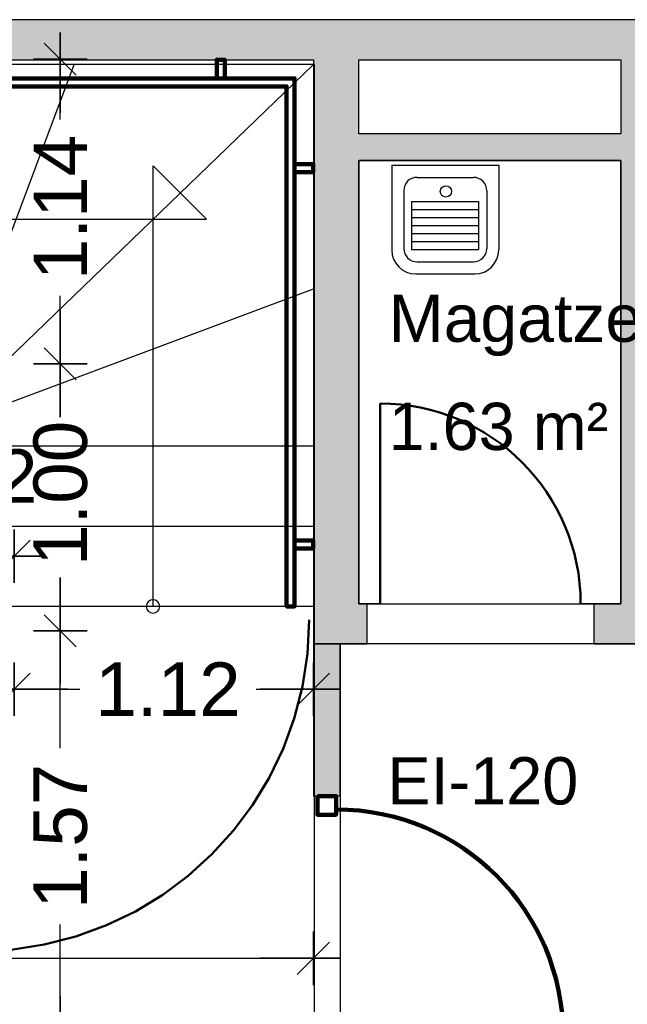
# Model space of a CAD drawing. Header units: metres. Extents: x -1 to 439, y -6 to 32.
# Tile 25 of 27: x 414.68 to 416.95, y 24.54 to 28.23. Entities that reach past the tile are written whole.
import ezdxf

# ---------------------------------------------------------------- set-up
doc = ezdxf.new("R2010")
doc.units = ezdxf.units.M
doc.header["$PDMODE"] = 65
doc.linetypes.add('CONTINUA', pattern=[0])
doc.linetypes.add('VERDECKT', pattern=[9.525, 6.35, -3.175])
for name, color, linetype, lineweight in [('3D PB MURS', 7, 'CONTINUA', 25), ('3D PB MURS NOUS', 7, 'CONTINUA', 25), ('PB COTES', 7, 'CONTINUA', 25), ('PB ESCALES 2D', 7, 'CONTINUA', 25), ('PB LOCALS', 7, 'CONTINUA', 25), ('PB MOBLES', 7, 'CONTINUA', 25), ('PB TEXT', 7, 'CONTINUA', 25)]:
    doc.layers.add(name, color=color, linetype=linetype, lineweight=lineweight)
doc.styles.add('ARIAL', font='arial.ttf')
doc.dimstyles.new('DIMSTYLE_5', dxfattribs={"dimtxt": 0.2, "dimasz": 0.2, "dimexe": 0, "dimexo": 1e-06, "dimgap": 0.1, "dimtad": 0, "dimrnd": 0.01, "dimzin": 4, "dimdsep": 46, "dimtxsty": 'ARIAL', "dimblk1": 'ALL_ML_STRICH', "dimblk2": 'ALL_ML_STRICH', "dimsah": 1, "dimcen": 0, "dimse1": 1, "dimse2": 1, "dimclrd": 2, "dimclre": 2, "dimclrt": 2, "dimadec": 0, "dimazin": 0, "dimtfac": 1, "dimtdec": 0, "dimtix": 1, "dimtmove": 2, "dimatfit": 3, "dimfxl": 0, "dimtzin": 0, "dimlwd": 0, "dimlwe": 35, "dimarcsym": 0})
doc.dimstyles.new('DIMSTYLE_7', dxfattribs={"dimtxt": 0.2, "dimasz": 0.2, "dimexe": 0, "dimexo": 1e-06, "dimgap": 0.1, "dimtad": 2, "dimdec": 0, "dimlfac": 100, "dimrnd": 1, "dimzin": 4, "dimdsep": 46, "dimtxsty": 'ARIAL', "dimblk1": 'ALL_ML_STRICH', "dimblk2": 'ALL_ML_STRICH', "dimsah": 1, "dimcen": 0, "dimse1": 1, "dimse2": 1, "dimclrd": 2, "dimclre": 2, "dimclrt": 2, "dimadec": 0, "dimazin": 0, "dimtfac": 1, "dimtdec": 0, "dimtix": 1, "dimtmove": 2, "dimatfit": 3, "dimfxl": 0, "dimtvp": 1.2, "dimtzin": 0, "dimlwd": 0, "dimlwe": 35, "dimarcsym": 0})

# ---------------------------------------------------------------- blocks, each defined once
blk = doc.blocks.new('OBJETO_COMPLEJO_1')
at = {"layer": '3D PB MURS NOUS', "color": 240, "linetype": 'CONTINUA', "lineweight": 140, "transparency": 33554687}
for points in [[(411.0148, 28.0082), (411.0148, 28.078), (411.0448, 28.078), (411.0448, 28.0082), (411.0148, 28.0082)], [(412.5148, 28.0082), (412.5148, 28.078), (412.5448, 28.078), (412.5448, 28.0082), (412.5148, 28.0082)], [(413.9648, 28.0082), (413.9648, 28.078), (413.9948, 28.078), (413.9948, 28.0082), (413.9648, 28.0082)], [(415.4148, 28.0082), (415.4148, 28.078), (415.4448, 28.078), (415.4448, 28.0082), (415.4148, 28.0082)], [(410.9303, 26.9004), (410.9003, 26.9005), (410.9003, 28.0082), (415.7064, 28.0082), (415.7064, 26.0308), (415.6764, 26.0308), (415.6764, 27.9782), (410.9302, 27.9782), (410.9303, 26.9004)], [(410.9003, 27.8505), (410.8306, 27.8505), (410.8306, 27.8805), (410.9003, 27.8805), (410.9003, 27.8505)], [(415.7762, 27.6574), (415.7064, 27.6574), (415.7064, 27.6874), (415.7762, 27.6874), (415.7762, 27.6574)], [(410.9003, 27.0405), (410.8306, 27.0405), (410.8306, 27.0705), (410.9003, 27.0705), (410.9003, 27.0405)], [(415.7762, 26.2474), (415.7064, 26.2474), (415.7064, 26.2774), (415.7762, 26.2774), (415.7762, 26.2474)]]:
    blk.add_lwpolyline(points, close=True, dxfattribs=at)
blk = doc.blocks.new('OBJETO_COMPLEJO_20')
at = {"layer": 'PB TEXT', "color": 7, "linetype": 'CONTINUA', "lineweight": 25, "transparency": 33554687}
for start, end in [(90, 270), (270, 90)]:
    blk.add_arc((415.1764, 26.0308), 0.025, start, end, dxfattribs=at)
blk = doc.blocks.new('ALL_ML_STRICH')
at = {"color": 0, "linetype": 'ByBlock', "lineweight": -2}
for p, q in [((0, -0.5), (0, 0.5)), ((-0.3, -0.3), (0.3, 0.3)), ((-1, 0), (0.5, 0))]:
    blk.add_line(p, q, dxfattribs=at)
blk = doc.blocks.new('*D55')
at = {"layer": 'DEFPOINTS', "color": 2, "linetype": 'CONTINUA', "lineweight": 35, "transparency": 33554687}
for p in [(411.9764, 26.1008), (414.6569, 25.9396), (411.9764, 25.7212)]:
    blk.add_point(p, dxfattribs=at)
at = {"layer": 'PB COTES', "color": 2, "linetype": 'CONTINUA', "lineweight": -2, "transparency": 33554687}
for p, q in [((411.9764, 25.7212), (413.0009, 25.7212)), ((413.6609, 25.7212), (414.6569, 25.7212))]:
    blk.add_line(p, q, dxfattribs=at)
at = {"layer": 'PB COTES', "color": 2, "linetype": 'CONTINUA', "lineweight": 35, "transparency": 33554687, "xscale": 0.2, "yscale": 0.2, "zscale": 0.2, "rotation": 180}
blk.add_blockref('ALL_ML_STRICH', (411.9764, 25.7212), dxfattribs=at)
at = {"layer": 'PB COTES', "color": 2, "linetype": 'CONTINUA', "lineweight": 35, "transparency": 33554687, "xscale": 0.2, "yscale": 0.2, "zscale": 0.2}
blk.add_blockref('ALL_ML_STRICH', (414.6569, 25.7212), dxfattribs=at)
at = {"layer": 'PB COTES', "color": 2, "linetype": 'CONTINUA', "lineweight": 35, "transparency": 33554687, "insert": (413.3309, 25.7212), "char_height": 0.2, "width": 0.8, "attachment_point": 5, "style": 'ARIAL'}
blk.add_mtext('\\A1;{\\A1;{2.68\\H0.132000;\\S^ ;}}', dxfattribs=at)
blk = doc.blocks.new('*D56')
at = {"layer": 'DEFPOINTS', "color": 2, "linetype": 'CONTINUA', "lineweight": 35, "transparency": 33554687}
for p in [(415.7769, 26.702), (414.6569, 25.9396), (414.6569, 25.7212)]:
    blk.add_point(p, dxfattribs=at)
at = {"layer": 'PB COTES', "color": 2, "linetype": 'CONTINUA', "lineweight": -2, "transparency": 33554687}
for p, q in [((414.6569, 25.7212), (414.9024, 25.7212)), ((415.5624, 25.7212), (415.7769, 25.7212))]:
    blk.add_line(p, q, dxfattribs=at)
at = {"layer": 'PB COTES', "color": 2, "linetype": 'CONTINUA', "lineweight": 35, "transparency": 33554687, "xscale": 0.2, "yscale": 0.2, "zscale": 0.2, "rotation": 180}
blk.add_blockref('ALL_ML_STRICH', (414.6569, 25.7212), dxfattribs=at)
at = {"layer": 'PB COTES', "color": 2, "linetype": 'CONTINUA', "lineweight": 35, "transparency": 33554687, "xscale": 0.2, "yscale": 0.2, "zscale": 0.2}
blk.add_blockref('ALL_ML_STRICH', (415.7769, 25.7212), dxfattribs=at)
at = {"layer": 'PB COTES', "color": 2, "linetype": 'CONTINUA', "lineweight": 35, "transparency": 33554687, "insert": (415.2324, 25.7212), "char_height": 0.2, "width": 0.8, "attachment_point": 5, "style": 'ARIAL'}
blk.add_mtext('\\A1;{\\A1;{1.12\\H0.132000;\\S^ ;}}', dxfattribs=at)
blk = doc.blocks.new('*D63')
at = {"layer": 'DEFPOINTS', "color": 2, "linetype": 'CONTINUA', "lineweight": 35, "transparency": 33554687}
for p in [(414.5369, 26.2193), (414.5369, 25.9896), (414.6569, 25.9396)]:
    blk.add_point(p, dxfattribs=at)
at = {"layer": 'PB COTES', "color": 2, "linetype": 'CONTINUA', "lineweight": -2, "transparency": 33554687}
blk.add_line((414.5369, 26.2193), (414.6569, 26.2193), dxfattribs=at)
at = {"layer": 'PB COTES', "color": 2, "linetype": 'CONTINUA', "lineweight": 35, "transparency": 33554687, "xscale": 0.2, "yscale": 0.2, "zscale": 0.2, "rotation": 180}
blk.add_blockref('ALL_ML_STRICH', (414.5369, 26.2193), dxfattribs=at)
at = {"layer": 'PB COTES', "color": 2, "linetype": 'CONTINUA', "lineweight": 35, "transparency": 33554687, "xscale": 0.2, "yscale": 0.2, "zscale": 0.2}
blk.add_blockref('ALL_ML_STRICH', (414.6569, 26.2193), dxfattribs=at)
at = {"layer": 'PB COTES', "color": 2, "linetype": 'CONTINUA', "lineweight": 35, "transparency": 33554687, "insert": (414.5889, 26.5193), "char_height": 0.2, "width": 0.4, "attachment_point": 5, "style": 'ARIAL'}
blk.add_mtext('\\A1;{12}', dxfattribs=at)
blk = doc.blocks.new('*D67')
at = {"layer": 'DEFPOINTS', "color": 2, "linetype": 'CONTINUA', "lineweight": 35, "transparency": 33554687}
for p in [(416.6271, 25.9396), (414.8295, 24.3712), (414.9277, 24.3712)]:
    blk.add_point(p, dxfattribs=at)
at = {"layer": 'PB COTES', "color": 2, "linetype": 'CONTINUA', "lineweight": -2, "transparency": 33554687}
for p, q in [((414.8295, 25.4998), (414.8295, 25.9396)), ((414.8295, 24.3712), (414.8295, 24.8398))]:
    blk.add_line(p, q, dxfattribs=at)
at = {"layer": 'PB COTES', "color": 2, "linetype": 'CONTINUA', "lineweight": 35, "transparency": 33554687, "xscale": 0.2, "yscale": 0.2, "zscale": 0.2}
for p, rotation in [((414.8295, 25.9396), 90), ((414.8295, 24.3712), 270)]:
    blk.add_blockref('ALL_ML_STRICH', p, dxfattribs=dict(at, rotation=rotation))
at = {"layer": 'PB COTES', "color": 2, "linetype": 'CONTINUA', "lineweight": 35, "transparency": 33554687, "insert": (414.8306, 25.1698), "char_height": 0.2, "width": 0.8, "attachment_point": 5, "rotation": 90, "style": 'ARIAL'}
blk.add_mtext('\\A1;{\\A1;{1.57\\H0.132000;\\S^ ;}}', dxfattribs=at)
blk = doc.blocks.new('*D68')
at = {"layer": 'DEFPOINTS', "color": 2, "linetype": 'CONTINUA', "lineweight": 35, "transparency": 33554687}
for p in [(416.6771, 26.9396), (414.8295, 25.9396), (416.6271, 25.9396)]:
    blk.add_point(p, dxfattribs=at)
at = {"layer": 'PB COTES', "color": 2, "linetype": 'CONTINUA', "lineweight": -2, "transparency": 33554687}
for p, q in [((414.8295, 26.7844), (414.8295, 26.9396)), ((414.8295, 25.9396), (414.8295, 26.1244))]:
    blk.add_line(p, q, dxfattribs=at)
at = {"layer": 'PB COTES', "color": 2, "linetype": 'CONTINUA', "lineweight": 35, "transparency": 33554687, "xscale": 0.2, "yscale": 0.2, "zscale": 0.2}
for p, rotation in [((414.8295, 26.9396), 90), ((414.8295, 25.9396), 270)]:
    blk.add_blockref('ALL_ML_STRICH', p, dxfattribs=dict(at, rotation=rotation))
at = {"layer": 'PB COTES', "color": 2, "linetype": 'CONTINUA', "lineweight": 35, "transparency": 33554687, "insert": (414.8306, 26.4544), "char_height": 0.2, "width": 0.8, "attachment_point": 5, "rotation": 90, "style": 'ARIAL'}
blk.add_mtext('\\A1;{\\A1;{1.00\\H0.132000;\\S^ ;}}', dxfattribs=at)
blk = doc.blocks.new('*D69')
at = {"layer": 'DEFPOINTS', "color": 2, "linetype": 'CONTINUA', "lineweight": 35, "transparency": 33554687}
for p in [(414.8902, 28.0801), (414.8295, 26.9396), (416.6771, 26.9396)]:
    blk.add_point(p, dxfattribs=at)
at = {"layer": 'PB COTES', "color": 2, "linetype": 'CONTINUA', "lineweight": -2, "transparency": 33554687}
for p, q in [((414.8295, 27.8547), (414.8295, 28.0801)), ((414.8295, 26.9396), (414.8295, 27.1947))]:
    blk.add_line(p, q, dxfattribs=at)
at = {"layer": 'PB COTES', "color": 2, "linetype": 'CONTINUA', "lineweight": 35, "transparency": 33554687, "xscale": 0.2, "yscale": 0.2, "zscale": 0.2}
for p, rotation in [((414.8295, 28.0801), 90), ((414.8295, 26.9396), 270)]:
    blk.add_blockref('ALL_ML_STRICH', p, dxfattribs=dict(at, rotation=rotation))
at = {"layer": 'PB COTES', "color": 2, "linetype": 'CONTINUA', "lineweight": 35, "transparency": 33554687, "insert": (414.8297, 27.5247), "char_height": 0.2, "width": 0.8, "attachment_point": 5, "rotation": 90, "style": 'ARIAL'}
blk.add_mtext('\\A1;{\\A1;{1.14\\H0.132000;\\S^ ;}}', dxfattribs=at)
blk = doc.blocks.new('*D70')
at = {"layer": 'DEFPOINTS', "color": 2, "linetype": 'CONTINUA', "lineweight": 35, "transparency": 33554687}
for p in [(415.7764, 25.4008), (412.127, 24.7131), (412.127, 24.6998)]:
    blk.add_point(p, dxfattribs=at)
at = {"layer": 'PB COTES', "color": 2, "linetype": 'CONTINUA', "lineweight": -2, "transparency": 33554687}
for p, q in [((412.127, 24.7131), (413.6354, 24.7131)), ((414.2954, 24.7131), (415.7764, 24.7131))]:
    blk.add_line(p, q, dxfattribs=at)
at = {"layer": 'PB COTES', "color": 2, "linetype": 'CONTINUA', "lineweight": 35, "transparency": 33554687, "xscale": 0.2, "yscale": 0.2, "zscale": 0.2, "rotation": 180}
blk.add_blockref('ALL_ML_STRICH', (412.127, 24.7131), dxfattribs=at)
at = {"layer": 'PB COTES', "color": 2, "linetype": 'CONTINUA', "lineweight": 35, "transparency": 33554687, "xscale": 0.2, "yscale": 0.2, "zscale": 0.2}
blk.add_blockref('ALL_ML_STRICH', (415.7764, 24.7131), dxfattribs=at)
at = {"layer": 'PB COTES', "color": 2, "linetype": 'CONTINUA', "lineweight": 35, "transparency": 33554687, "insert": (413.9654, 24.712), "char_height": 0.2, "width": 0.8, "attachment_point": 5, "style": 'ARIAL'}
blk.add_mtext('\\A1;{\\A1;{3.65\\H0.132000;\\S^ ;}}', dxfattribs=at)

msp = doc.modelspace()

# ---------------------------------------------------------------- hatches: boundary and pattern name
at = {"layer": '3D PB MURS', "linetype": 'CONTINUA', "lineweight": 18, "true_color": 0xa0a0a0, "transparency": 33554687}
for points in [[(421.28675, 28.22825), (407.27645, 28.22825), (407.27645, 28.07825), (408.77926, 28.07825), (408.77926, 28.08009), (408.87926, 28.08009), (408.87926, 28.07825), (421.28675, 28.07825)], [(415.77645, 28.07825), (415.77645, 25.89078), (415.94645, 25.89078), (415.94645, 28.07825)], [(417.07645, 26.04078), (417.07645, 28.07825), (416.92645, 28.07825), (416.92645, 26.04078)], [(415.94645, 27.70078), (416.92645, 27.70078), (416.92645, 27.80078), (415.94645, 27.80078)], [(415.94645, 26.04078), (415.94645, 25.89078), (415.97645, 25.89078), (415.97645, 26.04078)], [(416.82645, 25.89078), (417.70645, 25.89078), (417.70645, 26.04078), (416.82645, 26.04078)]]:
    msp.add_hatch(color=253, dxfattribs=at).paths.add_polyline_path(points)
at = {"layer": '3D PB MURS NOUS', "linetype": 'CONTINUA', "lineweight": 18, "transparency": 33554687}
msp.add_hatch(color=220, dxfattribs=at).paths.add_polyline_path([(415.87645, 25.32078), (415.87645, 25.89078), (415.77645, 25.89078), (415.77645, 25.32078)])

# ---------------------------------------------------------------- linework, layer by layer
at = {"layer": '3D PB MURS', "color": 7, "linetype": 'CONTINUA', "lineweight": 25, "transparency": 33554687}
for p, q in [((421.28675, 28.22825), (407.27645, 28.22825)), ((410.83058, 28.07825), (415.77645, 28.07825)), ((415.77645, 28.07825), (415.77645, 25.89078)), ((415.94645, 28.07825), (416.92645, 28.07825)), ((415.94645, 27.80078), (415.94645, 28.07825)), ((416.92645, 28.07825), (416.92645, 27.80078)), ((416.92645, 27.80078), (415.94645, 27.80078)), ((415.94645, 27.70078), (416.92645, 27.70078)), ((415.94645, 26.04078), (415.94645, 27.70078)), ((416.92645, 27.70078), (416.92645, 26.04078)), ((415.97645, 26.04078), (415.94645, 26.04078)), ((415.97645, 26.04078), (415.97645, 25.89078)), ((416.02645, 26.04078), (415.97645, 26.04078)), ((416.82645, 26.04078), (416.77645, 26.04078)), ((416.82645, 25.89078), (416.82645, 26.04078)), ((416.92645, 26.04078), (416.82645, 26.04078)), ((415.77645, 25.89078), (415.94645, 25.89078)), ((415.94645, 25.89078), (415.97645, 25.89078)), ((416.82645, 25.89078), (417.70645, 25.89078))]:
    msp.add_line(p, q, dxfattribs=at)
at = {"layer": '3D PB MURS', "color": 202, "linetype": 'CONTINUA', "lineweight": 50, "transparency": 33554687}
msp.add_line((416.02645, 26.04078), (416.02645, 26.79078), dxfattribs=at)
msp.add_arc((416.02645, 26.04078), 0.75, 0, 90, dxfattribs=at)
at = {"layer": '3D PB MURS NOUS', "color": 7, "linetype": 'CONTINUA', "lineweight": 25, "transparency": 33554687}
for p, q in [((415.87645, 25.89078), (415.77645, 25.89078)), ((415.77645, 25.89078), (415.77645, 25.32078)), ((415.87645, 25.32078), (415.87645, 25.89078)), ((415.87645, 25.32078), (415.77645, 25.32078))]:
    msp.add_line(p, q, dxfattribs=at)
at = {"layer": '3D PB MURS NOUS', "color": 240, "linetype": 'CONTINUA', "lineweight": 140, "transparency": 33554687}
msp.add_lwpolyline([(415.79145, 25.32078), (415.79145, 25.25078), (415.86145, 25.25078), (415.86145, 25.32078), (415.79145, 25.32078)], close=True, dxfattribs=at)
msp.add_arc((415.86145, 24.42107), 0.84971, 0, 90, dxfattribs=at)
at = {"layer": 'PB ESCALES 2D', "color": 7, "linetype": 'CONTINUA', "lineweight": 25, "transparency": 33554687}
for p, q in [((414.44645, 26.90078), (414.88145, 28.06078)), ((414.57645, 26.90078), (415.77645, 28.06078)), ((415.17645, 26.03078), (415.17645, 27.68078)), ((415.17645, 27.68078), (415.37645, 27.48078)), ((413.5188, 27.48078), (415.37645, 27.48078)), ((414.57645, 26.77078), (415.77645, 27.22078)), ((415.77645, 26.63078), (414.57645, 26.63078)), ((415.77645, 26.33078), (414.57645, 26.33078)), ((415.77645, 26.03078), (414.57645, 26.03078))]:
    msp.add_line(p, q, dxfattribs=at)
at = {"layer": 'PB ESCALES 2D', "color": 7, "lineweight": 25, "transparency": 33554687}
for p, q in [((416.06946, 27.68296), (416.47013, 27.68296)), ((416.06946, 27.68296), (416.06946, 27.3663)), ((416.47013, 27.68296), (416.47013, 27.3663)), ((416.16462, 27.63789), (416.37497, 27.63789)), ((416.11454, 27.5878), (416.11454, 27.3713)), ((416.42506, 27.5878), (416.42506, 27.3713)), ((416.14332, 27.54736), (416.14332, 27.36705)), ((416.14332, 27.54736), (416.39375, 27.54736)), ((416.39375, 27.54736), (416.39375, 27.36705)), ((416.14332, 27.51731), (416.39375, 27.51731)), ((416.14332, 27.48725), (416.39375, 27.48725)), ((416.14332, 27.4572), (416.39375, 27.4572)), ((416.14332, 27.42715), (416.39375, 27.42715)), ((416.14332, 27.3971), (416.39375, 27.3971)), ((416.14332, 27.36705), (416.39375, 27.36705)), ((416.16462, 27.32122), (416.37497, 27.32122)), ((416.15961, 27.27614), (416.37998, 27.27614))]:
    msp.add_line(p, q, dxfattribs=at)
msp.add_circle((416.27245, 27.5851), 0.02128, dxfattribs=at)
for centre, radius, start, end in [((416.16462, 27.5878), 0.05008, 90, 180), ((416.37497, 27.5878), 0.05008, 0, 90), ((416.15961, 27.3663), 0.09015, 180, 270), ((416.16462, 27.3713), 0.05008, 180, 270), ((416.37497, 27.3713), 0.05008, 270, 0), ((416.37998, 27.3663), 0.09015, 270, 0)]:
    msp.add_arc(centre, radius, start, end, dxfattribs=at)
at = {"layer": 'PB LOCALS', "color": 7, "linetype": 'CONTINUA', "lineweight": 25, "transparency": 33554687}
for p, q in [((415.78058, 28.06078), (411.10058, 28.06078)), ((415.78058, 24.37078), (415.78058, 28.06078)), ((415.94645, 27.70078), (415.94645, 26.04078)), ((416.92645, 27.70078), (415.94645, 27.70078)), ((416.92645, 26.04078), (416.92645, 27.70078)), ((415.94645, 26.04078), (416.92645, 26.04078)), ((421.13645, 25.89078), (415.87645, 25.89078)), ((415.87645, 25.89078), (415.87645, 24.37115))]:
    msp.add_line(p, q, dxfattribs=at)
at = {"layer": 'PB MOBLES', "color": 202, "linetype": 'VERDECKT', "lineweight": 50, "transparency": 33554687}
msp.add_arc((414.51866, 25.98087), 1.24175, 270, 0, dxfattribs=at)

# ---------------------------------------------------------------- block references
at = {"layer": '3D PB MURS NOUS', "color": 240, "linetype": 'CONTINUA', "lineweight": 140, "transparency": 33554687}
msp.add_blockref('OBJETO_COMPLEJO_1', (0, 0), dxfattribs=at)
at = {"layer": 'PB TEXT', "color": 7, "linetype": 'CONTINUA', "lineweight": 25, "transparency": 33554687}
msp.add_blockref('OBJETO_COMPLEJO_20', (0, 0), dxfattribs=at)

# ---------------------------------------------------------------- texts
at = {"layer": 'PB LOCALS', "color": 7, "linetype": 'CONTINUA', "lineweight": 25, "transparency": 33554687, "char_height": 0.1770789, "attachment_point": 7, "style": 'ARIAL'}
for s, insert, width in [('\\W1.00;Magatzem neteja', (416.05794, 26.96833), 1.9953809), ('\\W0.98;1.63 m²', (416.05794, 26.61417), 0.9282441)]:
    msp.add_mtext(s, dxfattribs=dict(at, insert=insert, width=width))
at = {"layer": 'PB TEXT', "color": 7, "linetype": 'CONTINUA', "lineweight": 25, "transparency": 33554687, "insert": (416.0534, 25.2868), "char_height": 0.1770789, "width": 0.8189075, "attachment_point": 7, "style": 'ARIAL'}
msp.add_mtext('\\W0.98;EI-120', dxfattribs=at)

# ---------------------------------------------------------------- dimensions: what is measured, and where the dimension line sits
at = {"layer": 'PB COTES', "color": 2, "linetype": 'CONTINUA', "lineweight": 35, "transparency": 33554687}
for base, p1, p2, picture, middle in [((414.8295, 28.08009), (416.67708, 26.93959), (414.89022, 28.08009), '*D69', (414.8297, 27.5247)), ((414.8295, 26.93959), (416.62708, 25.93959), (416.67708, 26.93959), '*D68', (414.83055, 26.45438)), ((414.8295, 25.93959), (414.9277, 24.37115), (416.62708, 25.93959), '*D67', (414.83055, 25.16982))]:
    dim = msp.add_linear_dim(base=base, p1=p1, p2=p2, angle=90, dimstyle='DIMSTYLE_5', override={"dimpost": '<>', "dimclrd": 2, "dimclre": 2, "dimclrt": 2, "dimlwd": 0, "dimlwe": 35}, dxfattribs=at)
    dim.commit()
    dim.dimension.update_dxf_attribs({"geometry": picture, "text_midpoint": middle, "dimtype": 160})
for base, p1, p2, dimstyle, picture, middle in [((415.77693, 25.72125), (414.65693, 25.93959), (415.77693, 26.70202), 'DIMSTYLE_5', '*D56', (415.2324, 25.72125)), ((414.65693, 26.21933), (414.53693, 25.98959), (414.65693, 25.93959), 'DIMSTYLE_7', '*D63', (414.58891, 26.51933)), ((414.65693, 25.72125), (411.97645, 26.10079), (414.65693, 25.93959), 'DIMSTYLE_5', '*D55', (413.33093, 25.72125)), ((415.77645, 24.71311), (412.12701, 24.69979), (415.77645, 25.40078), 'DIMSTYLE_5', '*D70', (413.96542, 24.71202))]:
    dim = msp.add_linear_dim(base=base, p1=p1, p2=p2, dimstyle=dimstyle, override={"dimpost": '<>', "dimclrd": 2, "dimclre": 2, "dimclrt": 2, "dimlwd": 0, "dimlwe": 35}, dxfattribs=at)
    dim.commit()
    dim.dimension.update_dxf_attribs({"geometry": picture, "text_midpoint": middle, "dimtype": 160})

doc.saveas('drawing.dxf')
